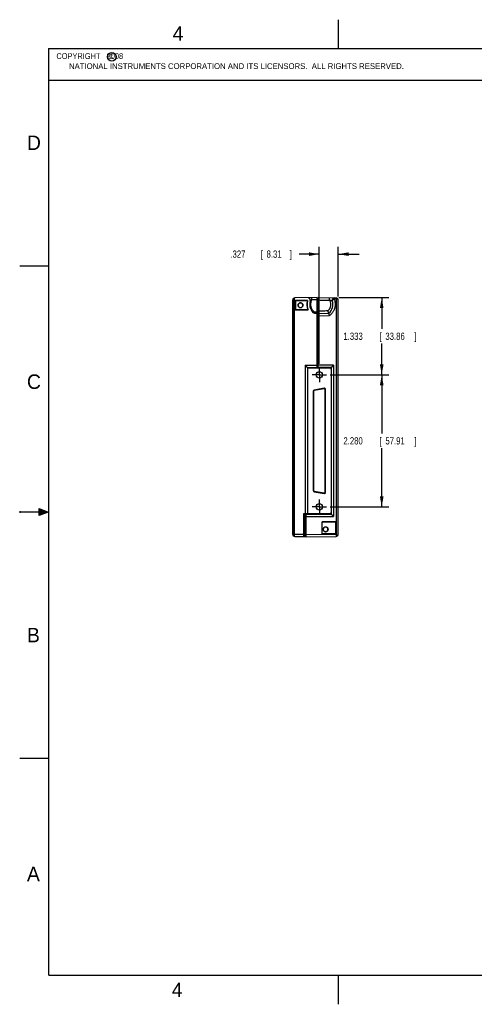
# Model space of a CAD drawing. Header units: inches. Extents: x 0 to 22, y 0 to 17.
# Tile 1 of 14: x 0 to 7.8, y 0 to 17. Entities that reach past the tile are written whole.
import ezdxf

# ---------------------------------------------------------------- set-up
doc = ezdxf.new("R2010")
doc.units = ezdxf.units.IN
doc.header["$LTSCALE"] = 1.21
doc.header["$MEASUREMENT"] = 0
doc.linetypes.add('CENTER', pattern=[0.6, 0.375, -0.075, 0.075, -0.075])
doc.layers.get('0').update_dxf_attribs({"linetype": 'CONTINUOUS'})
doc.layers.add('DEFAULT_1', color=7, linetype='CENTER')
doc.layers.add('DIMENSIONS', color=7, linetype='CONTINUOUS')
doc.styles.get("Standard").update_dxf_attribs({"font": 'txt', "width": 0.8})
doc.dimstyles.new('DIMSTYLE_1', dxfattribs={"dimtxt": 0.125, "dimasz": 0.18, "dimexe": 0.18, "dimexo": 0.0625, "dimgap": 0.09, "dimtad": 0, "dimtih": 1, "dimtoh": 1, "dimdec": 3, "dimzin": 4, "dimdsep": 46, "dimtxsty": 'STANDARD', "dimblk": '_FILLED', "dimblk1": '_FILLED', "dimblk2": '_FILLED', "dimcen": 0.09, "dimadec": 0, "dimazin": 0, "dimtp": 0.01, "dimtm": 0.01, "dimtfac": 1, "dimtdec": 3, "dimtofl": 0, "dimtmove": 0, "dimatfit": 3, "dimldrblk": '_FILLED', "dimfxl": 1, "dimtolj": 1, "dimtzin": 4, "dimarcsym": 0})

# ---------------------------------------------------------------- blocks, each defined once
blk = doc.blocks.new('_FILLED')
at = {"color": 0, "linetype": 'BYBLOCK'}
blk.add_solid([(0, 0), (-1, 0.174), (-1, -0.174)], dxfattribs=at)
blk = doc.blocks.new('*D3')
at = {"layer": 'DIMENSIONS', "color": 2, "linetype": 'CONTINUOUS'}
for p, q in [((5.507, 12.201), (6.374, 12.201)), ((6.249, 12.201), (6.249, 11.66)), ((6.249, 10.868), (6.249, 11.41)), ((5.36, 10.868), (6.374, 10.868))]:
    blk.add_line(p, q, dxfattribs=at)
at = {"layer": 'DIMENSIONS', "color": 2, "linetype": 'CONTINUOUS', "xscale": 0.18, "yscale": 0.18, "zscale": 0.18}
for p, rotation in [((6.249, 12.201), 90), ((6.249, 10.868), 270)]:
    blk.add_blockref('_FILLED', p, dxfattribs=dict(at, rotation=rotation))
at = {"layer": 'DIMENSIONS', "color": 2, "linetype": 'CONTINUOUS', "width": 0.8}
for s, p in [('1.333', (5.587, 11.472)), ('[', (6.212, 11.472)), ('33.86', (6.312, 11.472)), (']', (6.812, 11.472))]:
    blk.add_text(s, height=0.125, dxfattribs=at).set_placement(p)
blk = doc.blocks.new('*D4')
at = {"layer": 'DIMENSIONS', "color": 2, "linetype": 'CONTINUOUS'}
for p, q in [((5.36, 10.868), (6.374, 10.868)), ((6.249, 10.868), (6.249, 9.853)), ((6.249, 8.588), (6.249, 9.603)), ((5.36, 8.588), (6.374, 8.588))]:
    blk.add_line(p, q, dxfattribs=at)
at = {"layer": 'DIMENSIONS', "color": 2, "linetype": 'CONTINUOUS', "xscale": 0.18, "yscale": 0.18, "zscale": 0.18}
for p, rotation in [((6.249, 10.868), 90), ((6.249, 8.588), 270)]:
    blk.add_blockref('_FILLED', p, dxfattribs=dict(at, rotation=rotation))
at = {"layer": 'DIMENSIONS', "color": 2, "linetype": 'CONTINUOUS', "width": 0.8}
for s, p in [('2.280', (5.587, 9.666)), ('[', (6.212, 9.666)), ('57.91', (6.312, 9.666)), (']', (6.812, 9.666))]:
    blk.add_text(s, height=0.125, dxfattribs=at).set_placement(p)
blk = doc.blocks.new('*D5')
at = {"layer": 'DIMENSIONS', "color": 2, "linetype": 'CONTINUOUS'}
for p, q in [((5.172, 12.952), (4.824, 12.952)), ((5.172, 11.056), (5.172, 13.077)), ((5.499, 12.218), (5.499, 13.077)), ((5.499, 12.952), (5.859, 12.952))]:
    blk.add_line(p, q, dxfattribs=at)
at = {"layer": 'DIMENSIONS', "color": 2, "linetype": 'CONTINUOUS', "xscale": 0.18, "yscale": 0.18, "zscale": 0.18}
blk.add_blockref('_FILLED', (5.172, 12.952), dxfattribs=at)
at = {"layer": 'DIMENSIONS', "color": 2, "linetype": 'CONTINUOUS', "xscale": 0.18, "yscale": 0.18, "zscale": 0.18, "rotation": 180}
blk.add_blockref('_FILLED', (5.499, 12.952), dxfattribs=at)
at = {"layer": 'DIMENSIONS', "color": 2, "linetype": 'CONTINUOUS', "width": 0.8}
for s, p in [('.327', (3.636, 12.89)), ('[', (4.161, 12.89)), ('8.31', (4.261, 12.89)), (']', (4.661, 12.89))]:
    blk.add_text(s, height=0.125, dxfattribs=at).set_placement(p)

msp = doc.modelspace()

# ---------------------------------------------------------------- hatches: boundary and pattern name
at = {"linetype": 'CONTINUOUS'}
msp.add_hatch(color=2, dxfattribs=at).paths.add_polyline_path([(0.3337, 8.5625), (0.49, 8.5), (0.3337, 8.4375)])

# ---------------------------------------------------------------- linework, layer by layer
at = {"color": 2, "linetype": 'CONTINUOUS'}
for p, q in [((5.5, 16.5), (5.5, 17)), ((0.4999, 16.5), (9.1249, 16.5)), ((0.4999, 16.5), (0.4999, 15.9531)), ((0.4999, 15.9531), (9.1249, 15.9531)), ((0, 12.75), (0.5, 12.75)), ((0, 8.515), (0, 8.485)), ((0.3337, 8.4375), (0.3337, 8.5625)), ((0.3337, 8.5625), (0.49, 8.5)), ((0.49, 8.5), (0, 8.5)), ((0.49, 8.5), (0.3337, 8.4375)), ((0, 4.25), (0.5, 4.25)), ((5.5, 0), (5.5, 0.5))]:
    msp.add_line(p, q, dxfattribs=at)
at = {"color": 7, "linetype": 'CONTINUOUS'}
for p, q in [((4.7114, 12.1556), (4.7114, 8.1192)), ((4.7311, 12.1556), (4.7114, 12.1556)), ((4.7311, 12.1556), (4.7311, 8.1193)), ((4.7414, 8.0805), (4.7414, 12.1944)), ((5.1333, 12.2023), (4.7507, 12.1956)), ((4.7563, 12.1501), (4.7563, 11.9898)), ((4.7563, 12.1501), (4.7592, 12.1472)), ((4.9696, 12.15), (4.7563, 12.1501)), ((4.7592, 12.1472), (4.7592, 11.9927)), ((4.9659, 12.1472), (4.7592, 12.1472)), ((5.1333, 12.1623), (5.0423, 12.1607)), ((5.1333, 10.993), (5.1333, 12.2023)), ((5.1333, 12.1407), (5.1533, 12.1404)), ((5.1533, 10.9931), (5.1533, 12.201)), ((5.1533, 12.201), (5.4601, 12.1956)), ((5.4594, 12.1756), (5.4343, 12.1761)), ((5.4694, 8.0805), (5.4694, 12.1944)), ((5.4994, 8.1193), (5.4994, 12.1556)), ((4.7563, 11.9898), (4.7592, 11.9927)), ((4.7563, 11.9898), (4.9792, 11.9899)), ((4.975, 11.9927), (4.7592, 11.9927)), ((5.1333, 11.9519), (5.0816, 11.9528)), ((5.0896, 11.9327), (5.1333, 11.9319)), ((5.1533, 11.9288), (5.3355, 11.9319)), ((5.1333, 11.8907), (5.1533, 11.8904)), ((5.1533, 11.8888), (5.3492, 11.8922)), ((4.9281, 11.033), (4.9281, 8.4733)), ((4.9281, 11.033), (5.1333, 11.033)), ((4.9674, 10.993), (4.9674, 8.4739)), ((4.9674, 10.993), (5.1783, 10.993)), ((4.9692, 10.9659), (4.9692, 8.4904)), ((5.3555, 10.9856), (4.9889, 10.9856)), ((5.0011, 10.993), (5.0011, 10.9856)), ((5.4167, 11.033), (5.1533, 11.033)), ((5.3774, 10.993), (5.1944, 10.993)), ((5.2794, 10.9856), (5.2794, 10.993)), ((5.2991, 10.9856), (5.2991, 10.993)), ((5.3752, 10.9659), (5.3752, 8.4904)), ((5.3774, 10.993), (5.3774, 8.463)), ((5.4167, 11.033), (5.4167, 8.423)), ((5.3752, 10.8599), (5.3774, 10.8599)), ((5.0631, 10.5825), (5.0631, 8.8738)), ((5.071, 10.5825), (5.0631, 10.5825)), ((5.071, 10.5825), (5.071, 8.8738)), ((5.2535, 10.6359), (5.0827, 10.6057)), ((5.084, 10.598), (5.0827, 10.6057)), ((5.2549, 10.6281), (5.084, 10.598)), ((5.2549, 10.6281), (5.2535, 10.6359)), ((5.2734, 8.8437), (5.2734, 10.6126)), ((5.2734, 10.6126), (5.2813, 10.6126)), ((5.2813, 8.8437), (5.2813, 10.6126)), ((5.3752, 10.4099), (5.3774, 10.4099)), ((5.3774, 10.1833), (5.3752, 10.1833)), ((5.3752, 10.1675), (5.3774, 10.1675)), ((5.071, 8.8738), (5.0631, 8.8738)), ((5.084, 8.8583), (5.0827, 8.8506)), ((5.0827, 8.8506), (5.2535, 8.8204)), ((5.084, 8.8583), (5.2549, 8.8282)), ((5.2734, 8.8437), (5.2813, 8.8437)), ((5.3752, 8.9257), (5.3774, 8.9257)), ((5.3774, 8.8741), (5.3752, 8.874)), ((5.2549, 8.8282), (5.2535, 8.8204)), ((5.3752, 8.7247), (5.3774, 8.7247)), ((5.3774, 8.6671), (5.3752, 8.6672)), ((5.3752, 8.5179), (5.3774, 8.5178)), ((4.9053, 8.4729), (4.9674, 8.4739)), ((4.9053, 8.1166), (4.9053, 8.4729)), ((4.9249, 8.0966), (4.9249, 8.4732)), ((4.9424, 8.0702), (4.9424, 8.4627)), ((4.9424, 8.423), (5.4167, 8.423)), ((4.9674, 8.4739), (4.9699, 8.4739)), ((4.9699, 8.4739), (4.9699, 8.4628)), ((4.9874, 8.463), (5.3774, 8.463)), ((4.9874, 8.4629), (4.9874, 8.463)), ((5.3555, 8.4707), (4.9889, 8.4707)), ((5.0011, 8.4707), (5.0011, 8.463)), ((5.4546, 8.3301), (5.2194, 8.33)), ((5.2194, 8.33), (5.2226, 8.3268)), ((5.2194, 8.1249), (5.2194, 8.33)), ((5.2843, 8.4685), (5.2843, 8.4678)), ((5.2843, 8.4678), (5.3774, 8.4661)), ((5.3031, 8.4674), (5.3031, 8.463)), ((5.4546, 8.3301), (5.4513, 8.3268)), ((5.4546, 8.3301), (5.4546, 8.1248)), ((5.4513, 8.3268), (5.2226, 8.3268)), ((5.2226, 8.1281), (5.2226, 8.3268)), ((5.4513, 8.3268), (5.4513, 8.1281)), ((4.7311, 8.1193), (4.7114, 8.1193)), ((4.7414, 8.1194), (4.9053, 8.1166)), ((4.7507, 8.0793), (4.9424, 8.0759)), ((4.9053, 8.1166), (4.9249, 8.1166)), ((4.9249, 8.1305), (4.9424, 8.1308)), ((4.9424, 8.1102), (5.4694, 8.1194)), ((4.9424, 8.0702), (5.4601, 8.0793)), ((5.2226, 8.1281), (5.2194, 8.1249)), ((5.2194, 8.1249), (5.4546, 8.1248)), ((5.2226, 8.1281), (5.4513, 8.1281)), ((5.4513, 8.1281), (5.4546, 8.1248))]:
    msp.add_line(p, q, dxfattribs=at)
at = {"color": 7, "linetype": 'CONTINUOUS', "const_width": 0.02}
for points in [[(0.5, 16.5), (0.5, 0.5)], [(21.5, 16.5), (0.5, 16.5)], [(0.5, 0.5), (21.5, 0.5)]]:
    msp.add_lwpolyline(points, dxfattribs=at)
at = {"color": 2, "linetype": 'CONTINUOUS'}
msp.add_circle((1.5893, 16.359), 0.0754, dxfattribs=at)
at = {"color": 7, "linetype": 'CONTINUOUS'}
for centre, radius in [((4.8464, 12.0696), 0.0421), ((5.1722, 10.8681), 0.056), ((5.1722, 8.5882), 0.056), ((5.2804, 8.2006), 0.0421)]:
    msp.add_circle(centre, radius, dxfattribs=at)
for centre, radius, start, end in [((4.7514, 12.1556), 0.04, 91, 179.98247), ((5.2054, 12.0838), 0.2478, 165.19771, 201.57229), ((4.9777, 12.1596), 0.04, 341.60357, 91), ((5.2054, 12.0838), 0.2, 161.60357, 223.99913), ((5.2054, 12.0838), 0.2, 310.57978, 17.51535), ((5.4343, 12.1561), 0.04, 88.9972, 197.51624), ((5.4594, 12.1556), 0.04, 0, 89), ((5.0903, 11.9727), 0.04, 223.99913, 269), ((4.9889, 10.9659), 0.0197, 90, 180), ((5.3555, 10.9659), 0.0197, 0, 90), ((5.0868, 10.5825), 0.0236, 100, 180), ((5.0868, 10.5825), 0.0157, 100, 180), ((5.2576, 10.6126), 0.0236, 0, 100), ((5.2576, 10.6126), 0.0157, 0, 100), ((5.3594, 9.8865), 0.05, 68.86383, 71.65194), ((5.0868, 8.8738), 0.0236, 180, 260), ((5.0868, 8.8738), 0.0157, 180, 260), ((5.2576, 8.8437), 0.0236, 260, 360), ((5.2576, 8.8437), 0.0157, 260, 360), ((4.9889, 8.4904), 0.0197, 180, 270), ((5.2844, 8.4778), 0.01, 225.29403, 269), ((5.3555, 8.4904), 0.0197, 270, 360), ((4.7514, 8.1193), 0.04, 180.00523, 269), ((4.9049, 8.0966), 0.02, 269.00007, 359.99602), ((5.4594, 8.1193), 0.04, 271, 360)]:
    msp.add_arc(centre, radius, start, end, dxfattribs=at)
for points, knots in [([(4.7414, 12.1732), (4.7406, 12.1727), (4.7389, 12.1716), (4.7366, 12.1695), (4.7346, 12.1671), (4.7331, 12.1645), (4.7319, 12.1616), (4.7312, 12.1587), (4.7311, 12.1566), (4.7311, 12.1556)], [0, 0, 0, 0, 0.1412235, 0.2839809, 0.4277264, 0.5718887, 0.7158117, 0.8587488, 1, 1, 1, 1]), ([(4.8246, 12.1033), (4.823, 12.1023), (4.8199, 12.1), (4.8159, 12.0959), (4.8125, 12.0913), (4.8097, 12.0862), (4.8077, 12.0808), (4.8065, 12.0752), (4.8061, 12.0695), (4.8065, 12.0638), (4.8078, 12.0581), (4.8098, 12.0528), (4.8126, 12.0477), (4.816, 12.0431), (4.8201, 12.0391), (4.8247, 12.0356), (4.8297, 12.0329), (4.8351, 12.0309), (4.8407, 12.0297), (4.8465, 12.0293), (4.8522, 12.0297), (4.8578, 12.0309), (4.8632, 12.0329), (4.8683, 12.0357), (4.8713, 12.038), (4.8728, 12.0392)], [0, 0, 0, 0, 0.0434539, 0.087018, 0.1303861, 0.1739483, 0.2173979, 0.2608474, 0.304408, 0.3477735, 0.3913343, 0.4347839, 0.4782348, 0.5217981, 0.5651674, 0.6087326, 0.6521868, 0.6956429, 0.7392106, 0.7825837, 0.8261516, 0.8696071, 0.9130632, 0.9566296, 1, 1, 1, 1]), ([(4.8464, 12.1098), (4.8445, 12.1098), (4.8407, 12.1095), (4.835, 12.1082), (4.8296, 12.1062), (4.8262, 12.1044), (4.8246, 12.1033)], [0, 0, 0, 0, 0.2500522, 0.500007, 0.7499583, 1, 1, 1, 1]), ([(4.8728, 12.0392), (4.8742, 12.0405), (4.8769, 12.0432), (4.8804, 12.0478), (4.8831, 12.0529), (4.8851, 12.0582), (4.8863, 12.0639), (4.8868, 12.0696), (4.8863, 12.0753), (4.8851, 12.0809), (4.8831, 12.0863), (4.8803, 12.0914), (4.8769, 12.096), (4.8728, 12.1), (4.8682, 12.1035), (4.8632, 12.1062), (4.8578, 12.1083), (4.8522, 12.1095), (4.8484, 12.1098), (4.8464, 12.1098)], [0, 0, 0, 0, 0.0589332, 0.1177134, 0.1764936, 0.2354232, 0.294088, 0.3530162, 0.4117932, 0.4705712, 0.5295007, 0.5881675, 0.6470993, 0.7058815, 0.7646654, 0.8236014, 0.8822746, 0.9412125, 1, 1, 1, 1]), ([(4.9696, 12.15), (4.9678, 12.1434), (4.9646, 12.1302), (4.9616, 12.11), (4.9603, 12.0896), (4.9607, 12.0691), (4.9627, 12.0488), (4.9665, 12.0287), (4.9719, 12.009), (4.9766, 11.9962), (4.9792, 11.9899)], [0, 0, 0, 0, 0.1249599, 0.2500645, 0.3749427, 0.4999982, 0.625054, 0.7499329, 0.8750385, 1, 1, 1, 1]), ([(4.9659, 12.1472), (4.9663, 12.1475), (4.9671, 12.1481), (4.9684, 12.1491), (4.9692, 12.1497), (4.9696, 12.15)], [0, 0, 0, 0, 0.3341539, 0.6674843, 1, 1, 1, 1]), ([(5.0423, 12.1607), (5.0405, 12.1596), (5.0371, 12.1576), (5.0323, 12.155), (5.0281, 12.1528), (5.0246, 12.1511), (5.0218, 12.1498), (5.0196, 12.1487), (5.0179, 12.148), (5.0167, 12.1475), (5.0161, 12.1471), (5.0157, 12.147), (5.0157, 12.147)], [0, 0, 0, 0, 0.2114206, 0.3950701, 0.550829, 0.6794628, 0.7827952, 0.8636226, 0.9243565, 0.9666922, 0.9915353, 1, 1, 1, 1]), ([(5.0816, 11.9528), (5.0775, 11.9568), (5.0695, 11.9651), (5.0587, 11.9787), (5.0492, 11.9933), (5.0412, 12.0088), (5.0347, 12.025), (5.0298, 12.0418), (5.0265, 12.0589), (5.025, 12.0763), (5.0251, 12.0937), (5.0269, 12.1111), (5.0304, 12.1282), (5.0354, 12.1448), (5.0399, 12.1555), (5.0423, 12.1607)], [0, 0, 0, 0, 0.0761524, 0.1528239, 0.2298427, 0.3070167, 0.3841648, 0.4612408, 0.5382774, 0.6153397, 0.6925175, 0.7697881, 0.8469429, 0.9237511, 1, 1, 1, 1]), ([(5.0423, 12.1607), (5.0423, 12.1626), (5.0422, 12.1664), (5.0421, 12.1719), (5.042, 12.1772), (5.0418, 12.1822), (5.0417, 12.1867), (5.0416, 12.1907), (5.0414, 12.1941), (5.0413, 12.1968), (5.0412, 12.1989), (5.041, 12.1998), (5.0411, 12.2007), (5.0409, 12.2007)], [0, 0, 0, 0, 0.1422259, 0.2815625, 0.4151731, 0.5403375, 0.6545081, 0.7553613, 0.8408461, 0.9092259, 0.9591171, 0.9895281, 1, 1, 1, 1]), ([(5.1533, 12.1607), (5.175, 12.1603), (5.2184, 12.1595), (5.2834, 12.1584), (5.3268, 12.1577), (5.3484, 12.1573)], [0, 0, 0, 0, 0.3333341, 0.6666656, 1, 1, 1, 1]), ([(5.3484, 12.1573), (5.3508, 12.1527), (5.355, 12.1433), (5.36, 12.1287), (5.3636, 12.1136), (5.3657, 12.0983), (5.3664, 12.0828), (5.3655, 12.0674), (5.3632, 12.0522), (5.3595, 12.0371), (5.3543, 12.0225), (5.3477, 12.0085), (5.3398, 11.9951), (5.3307, 11.9826), (5.3238, 11.9749), (5.3202, 11.9712)], [0, 0, 0, 0, 0.0767429, 0.1537723, 0.2308687, 0.3077762, 0.3844196, 0.4610475, 0.5378225, 0.6147748, 0.6918425, 0.7688998, 0.8459113, 0.922916, 1, 1, 1, 1]), ([(5.3484, 12.1573), (5.3485, 12.1592), (5.3485, 12.163), (5.3487, 12.1685), (5.3488, 12.1739), (5.3489, 12.1789), (5.349, 12.1835), (5.3492, 12.1875), (5.3493, 12.1909), (5.3495, 12.1936), (5.3495, 12.1958), (5.3498, 12.1967), (5.3497, 12.1976), (5.3498, 12.1976)], [0, 0, 0, 0, 0.1419368, 0.2811049, 0.4146459, 0.5398176, 0.65405, 0.7549982, 0.8405909, 0.9090743, 0.9590498, 0.9895147, 1, 1, 1, 1]), ([(5.3962, 12.144), (5.3961, 12.1441), (5.3956, 12.1442), (5.3946, 12.1444), (5.393, 12.1447), (5.3907, 12.1452), (5.3878, 12.1459), (5.3842, 12.1467), (5.38, 12.1477), (5.3751, 12.149), (5.3695, 12.1505), (5.3632, 12.1524), (5.3561, 12.1546), (5.3511, 12.1563), (5.3484, 12.1573)], [0, 0, 0, 0, 0.0067961, 0.0271088, 0.060919, 0.1081531, 0.1687538, 0.24275, 0.330282, 0.4316426, 0.5474661, 0.6790833, 0.8290656, 1, 1, 1, 1]), ([(5.4269, 12.1748), (5.4295, 12.1683), (5.4342, 12.1552), (5.4396, 12.1349), (5.4431, 12.1142), (5.4449, 12.0931), (5.4448, 12.0721), (5.4428, 12.0511), (5.439, 12.0304), (5.4334, 12.01), (5.4261, 11.9903), (5.4171, 11.9713), (5.4064, 11.9531), (5.3941, 11.9359), (5.3805, 11.9199), (5.3655, 11.9052), (5.3547, 11.8964), (5.3492, 11.8922)], [0, 0, 0, 0, 0.0661531, 0.1327169, 0.1995277, 0.2664108, 0.333212, 0.3999453, 0.4667106, 0.5335122, 0.6002749, 0.6670013, 0.7337829, 0.800629, 0.8673903, 0.9339005, 1, 1, 1, 1]), ([(5.4269, 12.1748), (5.4252, 12.1741), (5.4221, 12.1728), (5.4175, 12.1704), (5.4131, 12.1678), (5.4091, 12.165), (5.4054, 12.1621), (5.4022, 12.159), (5.3995, 12.1559), (5.3975, 12.1528), (5.3962, 12.1497), (5.3957, 12.1468), (5.3959, 12.1449), (5.3962, 12.144)], [0, 0, 0, 0, 0.1121214, 0.223729, 0.3336847, 0.4406836, 0.5431925, 0.6396051, 0.7283948, 0.8083891, 0.8792416, 0.9420711, 1, 1, 1, 1]), ([(5.4269, 12.1748), (5.4265, 12.1757), (5.4258, 12.1777), (5.4247, 12.1805), (5.4237, 12.1832), (5.4228, 12.1856), (5.422, 12.1878), (5.4213, 12.1897), (5.4208, 12.1912), (5.4203, 12.1924), (5.4203, 12.193), (5.42, 12.1934), (5.4201, 12.1935)], [0, 0, 0, 0, 0.1566431, 0.3093066, 0.4542636, 0.5879745, 0.7071743, 0.8089535, 0.8908296, 0.95081, 0.9874512, 1, 1, 1, 1]), ([(5.4343, 12.1761), (5.4335, 12.1761), (5.4318, 12.176), (5.4293, 12.1756), (5.4276, 12.1751), (5.4269, 12.1748)], [0, 0, 0, 0, 0.3346779, 0.6670978, 1, 1, 1, 1]), ([(5.4343, 12.1761), (5.4343, 12.1771), (5.4344, 12.1792), (5.4344, 12.1822), (5.4345, 12.1851), (5.4346, 12.1877), (5.4347, 12.1901), (5.4347, 12.1921), (5.4348, 12.1937), (5.4348, 12.195), (5.435, 12.1956), (5.4349, 12.1961), (5.435, 12.1961)], [0, 0, 0, 0, 0.156333, 0.308826, 0.4537236, 0.5874574, 0.7067346, 0.808619, 0.8906051, 0.9506822, 0.9873949, 1, 1, 1, 1]), ([(5.4594, 12.1756), (5.4595, 12.1767), (5.4595, 12.1787), (5.4596, 12.1818), (5.4596, 12.1846), (5.4597, 12.1873), (5.4598, 12.1897), (5.4599, 12.1917), (5.46, 12.1933), (5.46, 12.1946), (5.4601, 12.1951), (5.4601, 12.1956), (5.4601, 12.1956)], [0, 0, 0, 0, 0.1563379, 0.3088336, 0.4537317, 0.5874647, 0.7067402, 0.8086228, 0.8906074, 0.9506832, 0.9873951, 1, 1, 1, 1]), ([(5.4694, 12.1728), (5.4687, 12.1732), (5.4671, 12.174), (5.4647, 12.1749), (5.4621, 12.1755), (5.4603, 12.1756), (5.4594, 12.1756)], [0, 0, 0, 0, 0.248573, 0.5000847, 0.7515427, 1, 1, 1, 1]), ([(4.975, 11.9927), (4.9755, 11.9924), (4.9764, 11.9918), (4.9778, 11.9908), (4.9788, 11.9902), (4.9792, 11.9899)], [0, 0, 0, 0, 0.3340676, 0.6673969, 1, 1, 1, 1]), ([(5.0616, 11.9449), (5.0615, 11.9449), (5.0619, 11.945), (5.0622, 11.9452), (5.0632, 11.9454), (5.0646, 11.9459), (5.0666, 11.9466), (5.069, 11.9475), (5.0719, 11.9486), (5.075, 11.9498), (5.0783, 11.9513), (5.0805, 11.9523), (5.0816, 11.9528)], [0, 0, 0, 0, 0.0062108, 0.0276403, 0.0696964, 0.1388882, 0.2360954, 0.3575559, 0.500008, 0.6585033, 0.8271192, 1, 1, 1, 1]), ([(5.0896, 11.9327), (5.0896, 11.9327), (5.0895, 11.9332), (5.0891, 11.9337), (5.0886, 11.9349), (5.088, 11.9364), (5.0872, 11.9384), (5.0862, 11.9408), (5.0852, 11.9435), (5.084, 11.9464), (5.0829, 11.9496), (5.082, 11.9517), (5.0816, 11.9528)], [0, 0, 0, 0, 0.012261, 0.0466376, 0.1030763, 0.18117, 0.2800422, 0.3980913, 0.5328996, 0.6810165, 0.8383056, 1, 1, 1, 1]), ([(5.3202, 11.9712), (5.3017, 11.9709), (5.2646, 11.9702), (5.209, 11.9692), (5.1719, 11.9686), (5.1533, 11.9683)], [0, 0, 0, 0, 0.3333331, 0.6666664, 1, 1, 1, 1]), ([(5.3355, 11.9319), (5.3355, 11.9321), (5.3354, 11.9326), (5.335, 11.9337), (5.3344, 11.9355), (5.3335, 11.938), (5.3323, 11.9413), (5.3308, 11.9451), (5.3291, 11.9495), (5.3272, 11.9545), (5.325, 11.9598), (5.3227, 11.9654), (5.3211, 11.9693), (5.3202, 11.9712)], [0, 0, 0, 0, 0.0091175, 0.0365093, 0.0825241, 0.1470115, 0.2287259, 0.3270787, 0.440295, 0.566892, 0.7042661, 0.8495522, 1, 1, 1, 1]), ([(5.3492, 11.8922), (5.3485, 11.8941), (5.3472, 11.898), (5.3452, 11.9036), (5.3434, 11.909), (5.3416, 11.914), (5.34, 11.9185), (5.3386, 11.9225), (5.3375, 11.9258), (5.3366, 11.9283), (5.336, 11.9302), (5.3356, 11.9313), (5.3356, 11.9318), (5.3355, 11.9319)], [0, 0, 0, 0, 0.146675, 0.2900925, 0.4269855, 0.5542159, 0.6685894, 0.7683321, 0.8512684, 0.916683, 0.9632616, 0.9908095, 1, 1, 1, 1]), ([(4.9281, 11.033), (4.9302, 11.0309), (4.9343, 11.0269), (4.9403, 11.0209), (4.9457, 11.0154), (4.9506, 11.0104), (4.9549, 11.0061), (4.9584, 11.0025), (4.9613, 10.9996), (4.9635, 10.9973), (4.9652, 10.9955), (4.9664, 10.9943), (4.967, 10.9935), (4.9674, 10.9932), (4.9674, 10.993)], [0, 0, 0, 0, 0.1581166, 0.3096683, 0.4497336, 0.5744111, 0.6817204, 0.7715828, 0.8444184, 0.9018426, 0.9448912, 0.9750952, 0.9933327, 1, 1, 1, 1]), ([(5.1944, 10.993), (5.1898, 10.993), (5.1807, 10.993), (5.167, 10.993), (5.1579, 10.9931), (5.1533, 10.9931)], [0, 0, 0, 0, 0.3334247, 0.666758, 1, 1, 1, 1]), ([(5.2604, 10.993), (5.2602, 10.992), (5.2598, 10.9895), (5.2595, 10.9871), (5.2593, 10.9856)], [0, 0, 0, 0, 0.4172665, 1, 1, 1, 1]), ([(5.3096, 10.9931), (5.3089, 10.9912), (5.308, 10.9887), (5.3071, 10.9862), (5.3069, 10.9857)], [0, 0, 0, 0, 0.7762777, 1, 1, 1, 1]), ([(5.3584, 10.9931), (5.3579, 10.9918), (5.3568, 10.9894), (5.3558, 10.9869), (5.3553, 10.9857)], [0, 0, 0, 0, 0.5103162, 1, 1, 1, 1]), ([(5.4167, 11.033), (5.4147, 11.0309), (5.4106, 11.0268), (5.4046, 11.0209), (5.3991, 11.0153), (5.3942, 11.0104), (5.39, 11.0061), (5.3865, 11.0025), (5.3836, 10.9996), (5.3813, 10.9972), (5.3797, 10.9955), (5.3784, 10.9943), (5.3779, 10.9935), (5.3774, 10.9932), (5.3774, 10.993)], [0, 0, 0, 0, 0.1584386, 0.3104077, 0.45064, 0.5754098, 0.6829009, 0.7726293, 0.845452, 0.902569, 0.9454924, 0.9753756, 0.9934018, 1, 1, 1, 1]), ([(5.3752, 10.1943), (5.3753, 10.1944), (5.376, 10.1949), (5.3768, 10.1955), (5.3774, 10.196)], [0, 0, 0, 0, 0.1527006, 1, 1, 1, 1]), ([(4.9424, 8.4627), (4.9474, 8.4627), (4.9574, 8.4628), (4.9724, 8.4628), (4.9824, 8.4629), (4.9874, 8.4629)], [0, 0, 0, 0, 0.3326787, 0.666012, 1, 1, 1, 1]), ([(5.2782, 8.4706), (5.2784, 8.4705), (5.2791, 8.47), (5.2805, 8.4692), (5.2823, 8.4686), (5.2836, 8.4685), (5.2843, 8.4685)], [0, 0, 0, 0, 0.108347, 0.4054548, 0.7026909, 1, 1, 1, 1]), ([(5.2842, 8.4707), (5.2842, 8.4706), (5.2842, 8.4701), (5.2842, 8.4695), (5.2842, 8.4689), (5.2842, 8.4686), (5.2843, 8.4685)], [0, 0, 0, 0, 0.1435355, 0.5753074, 0.8618989, 1, 1, 1, 1]), ([(5.2843, 8.4685), (5.297, 8.4683), (5.3226, 8.4679), (5.3537, 8.4674), (5.372, 8.4671), (5.3774, 8.467)], [0, 0, 0, 0, 0.4112802, 0.823942, 1, 1, 1, 1]), ([(5.4167, 8.423), (5.4147, 8.4251), (5.4106, 8.4292), (5.4046, 8.4352), (5.3991, 8.4407), (5.3942, 8.4457), (5.39, 8.45), (5.3865, 8.4536), (5.3836, 8.4565), (5.3813, 8.4588), (5.3797, 8.4606), (5.3784, 8.4618), (5.3779, 8.4626), (5.3774, 8.4629), (5.3774, 8.463)], [0, 0, 0, 0, 0.1584386, 0.3104077, 0.45064, 0.5754098, 0.6829009, 0.7726293, 0.845452, 0.902569, 0.9454924, 0.9753756, 0.9934018, 1, 1, 1, 1]), ([(5.2804, 8.2411), (5.2785, 8.2411), (5.2747, 8.2408), (5.269, 8.2396), (5.2636, 8.2375), (5.2585, 8.2347), (5.2538, 8.2313), (5.2497, 8.2272), (5.2463, 8.2225), (5.2435, 8.2174), (5.2415, 8.212), (5.2402, 8.2064), (5.2398, 8.2006), (5.2402, 8.1948), (5.2415, 8.1891), (5.2435, 8.1837), (5.2463, 8.1786), (5.2497, 8.174), (5.2538, 8.1699), (5.2585, 8.1664), (5.2636, 8.1636), (5.269, 8.1616), (5.2747, 8.1604), (5.2785, 8.1601), (5.2804, 8.1601)], [0, 0, 0, 0, 0.0454484, 0.0909412, 0.1363475, 0.1818751, 0.227253, 0.2727749, 0.3181505, 0.3636738, 0.4090741, 0.4545596, 0.5, 0.5454404, 0.5909259, 0.6363262, 0.6818495, 0.7272251, 0.772747, 0.8181249, 0.8636525, 0.9090588, 0.9545516, 1, 1, 1, 1]), ([(5.2804, 8.1601), (5.2824, 8.1601), (5.2862, 8.1604), (5.2919, 8.1616), (5.2973, 8.1636), (5.3024, 8.1664), (5.3071, 8.1699), (5.3112, 8.174), (5.3146, 8.1786), (5.3174, 8.1837), (5.3194, 8.1891), (5.3207, 8.1948), (5.3211, 8.2006), (5.3207, 8.2064), (5.3194, 8.212), (5.3174, 8.2175), (5.3146, 8.2225), (5.3112, 8.2272), (5.3071, 8.2313), (5.3024, 8.2348), (5.2973, 8.2375), (5.2919, 8.2396), (5.2862, 8.2408), (5.2824, 8.2411), (5.2804, 8.2411)], [0, 0, 0, 0, 0.0454484, 0.0909412, 0.1363475, 0.1818751, 0.227253, 0.2727749, 0.3181505, 0.3636738, 0.4090741, 0.4545596, 0.5, 0.5454404, 0.5909259, 0.6363262, 0.6818495, 0.7272251, 0.772747, 0.8181249, 0.8636525, 0.9090588, 0.9545516, 1, 1, 1, 1]), ([(4.7311, 8.1193), (4.7311, 8.1182), (4.7312, 8.1162), (4.7319, 8.1133), (4.7331, 8.1104), (4.7346, 8.1078), (4.7366, 8.1054), (4.7389, 8.1033), (4.7406, 8.1022), (4.7414, 8.1017)], [0, 0, 0, 0, 0.1412024, 0.283747, 0.4272597, 0.5712856, 0.7152576, 0.8584098, 1, 1, 1, 1]), ([(4.9046, 8.0766), (4.9047, 8.0766), (4.9045, 8.0774), (4.9048, 8.0783), (4.9047, 8.0805), (4.9049, 8.0831), (4.9049, 8.0866), (4.905, 8.0906), (4.9051, 8.0951), (4.9051, 8.1001), (4.9052, 8.1054), (4.9052, 8.1109), (4.9053, 8.1147), (4.9053, 8.1166)], [0, 0, 0, 0, 0.010244, 0.0405854, 0.090446, 0.1588249, 0.2443314, 0.3452125, 0.4594319, 0.5846525, 0.7183102, 0.8577, 1, 1, 1, 1])]:
    msp.add_open_spline(points, degree=3, knots=knots, dxfattribs=at)
for points in [[(5.3749, 10.2441), (5.3757, 10.2427), (5.3765, 10.2414), (5.3772, 10.2401)], [(5.3752, 10.1075), (5.376, 10.1072), (5.3767, 10.107), (5.3775, 10.1067)], [(5.3752, 10.0993), (5.376, 10.099), (5.3767, 10.0988), (5.3775, 10.0985)], [(5.3752, 10.0462), (5.3759, 10.0462), (5.3767, 10.0462), (5.3774, 10.0462)], [(5.3752, 9.9667), (5.3759, 9.9665), (5.3767, 9.9663), (5.3775, 9.966)], [(5.3752, 9.9625), (5.376, 9.9622), (5.3767, 9.962), (5.3775, 9.9617)], [(5.3774, 8.9249), (5.3767, 8.9249), (5.3759, 8.9249), (5.3752, 8.9249)], [(5.3774, 8.9149), (5.3767, 8.9149), (5.3759, 8.9149), (5.3752, 8.9149)], [(5.3774, 8.8886), (5.3767, 8.8886), (5.3759, 8.8886), (5.3752, 8.8886)], [(5.3774, 8.8788), (5.3767, 8.8788), (5.3759, 8.8788), (5.3752, 8.8788)], [(5.3752, 8.8717), (5.3759, 8.8717), (5.3767, 8.8717), (5.3774, 8.8717)], [(5.3774, 8.8439), (5.3767, 8.8439), (5.3759, 8.8439), (5.3752, 8.8439)], [(5.3774, 8.8304), (5.3767, 8.8304), (5.3759, 8.8304), (5.3752, 8.8304)], [(5.3774, 8.8118), (5.3767, 8.8118), (5.3759, 8.8118), (5.3752, 8.8118)], [(5.3774, 8.7992), (5.3767, 8.7992), (5.3759, 8.7992), (5.3752, 8.7992)], [(5.3752, 8.7327), (5.3759, 8.7327), (5.3767, 8.7328), (5.3774, 8.7328)], [(5.3752, 8.7156), (5.3759, 8.7156), (5.3767, 8.7156), (5.3774, 8.7156)], [(5.3774, 8.6763), (5.3767, 8.6763), (5.3759, 8.6763), (5.3752, 8.6763)], [(5.3774, 8.6591), (5.3767, 8.6591), (5.3759, 8.6591), (5.3752, 8.6592)], [(5.3752, 8.5926), (5.3759, 8.5927), (5.3767, 8.5927), (5.3774, 8.5927)], [(5.3752, 8.58), (5.3759, 8.58), (5.3767, 8.58), (5.3774, 8.58)], [(5.3752, 8.5615), (5.3759, 8.5615), (5.3767, 8.5615), (5.3774, 8.5615)], [(5.3752, 8.5479), (5.3759, 8.5479), (5.3767, 8.5479), (5.3774, 8.5479)], [(5.3774, 8.5202), (5.3767, 8.5202), (5.3759, 8.5202), (5.3752, 8.5202)], [(5.3752, 8.5131), (5.3759, 8.5131), (5.3767, 8.5131), (5.3774, 8.513)], [(5.3752, 8.5033), (5.3759, 8.5033), (5.3767, 8.5033), (5.3774, 8.5032)], [(5.3699, 8.4771), (5.3724, 8.477), (5.3749, 8.477), (5.3774, 8.477)]]:
    msp.add_open_spline(points, degree=3, dxfattribs=at)
at = {"layer": 'DEFAULT_1', "color": 7, "linetype": 'CENTER'}
for p, q in [((5.1722, 10.8681), (5.1722, 10.9932)), ((5.1722, 10.8681), (5.0471, 10.8681)), ((5.1722, 10.8681), (5.1722, 10.743)), ((5.1722, 10.8681), (5.2973, 10.8681)), ((5.1722, 8.5882), (5.1722, 8.7133)), ((5.1722, 8.5882), (5.0471, 8.5882)), ((5.1722, 8.5882), (5.2973, 8.5882)), ((5.1722, 8.5882), (5.1722, 8.4631))]:
    msp.add_line(p, q, dxfattribs=at)

# ---------------------------------------------------------------- texts
at = {"color": 2, "linetype": 'CONTINUOUS'}
for s, height, p in [('4', 0.25, (2.64, 16.6369)), ('c', 0.1, (1.5463, 16.328)), ('NATIONAL INSTRUMENTS CORPORATION AND ITS LICENSORS.  ALL RIGHTS RESERVED.', 0.1, (0.851, 16.1482)), ('D', 0.25, (0.125, 14.75)), ('C', 0.25, (0.125, 10.625)), ('B', 0.25, (0.125, 6.25)), ('A', 0.25, (0.125, 2.125)), ('4', 0.25, (2.625, 0.125))]:
    msp.add_text(s, height=height, dxfattribs=at).set_placement(p)
at = {"color": 2, "linetype": 'CONTINUOUS', "insert": (0.5624, 16.4219), "char_height": 0.1, "width": 1.44, "attachment_point": 1}
msp.add_mtext('  COPYRIGHT   2008', dxfattribs=at)

# ---------------------------------------------------------------- dimensions: what is measured, and where the dimension line sits
at = {"layer": 'DIMENSIONS', "color": 2, "linetype": 'CONTINUOUS'}
for base, p1, p2, angle, picture, middle in [((5.1722, 12.9523), (5.4994, 12.2181), (5.1722, 11.0557), 180, '*D5', (4.1985, 12.9523)), ((6.2494, 12.201), (5.3598, 10.8681), (5.5068, 12.201), 90, '*D3', (6.2494, 11.5346)), ((6.2494, 8.5882), (5.3598, 10.8681), (5.3598, 8.5882), 270, '*D4', (6.2494, 9.7282))]:
    dim = msp.add_linear_dim(base=base, p1=p1, p2=p2, angle=angle, dimstyle='DIMSTYLE_1', dxfattribs=at)
    dim.commit()
    dim.dimension.update_dxf_attribs({"geometry": picture, "text_midpoint": middle, "dimtype": 160})

doc.saveas('drawing.dxf')
